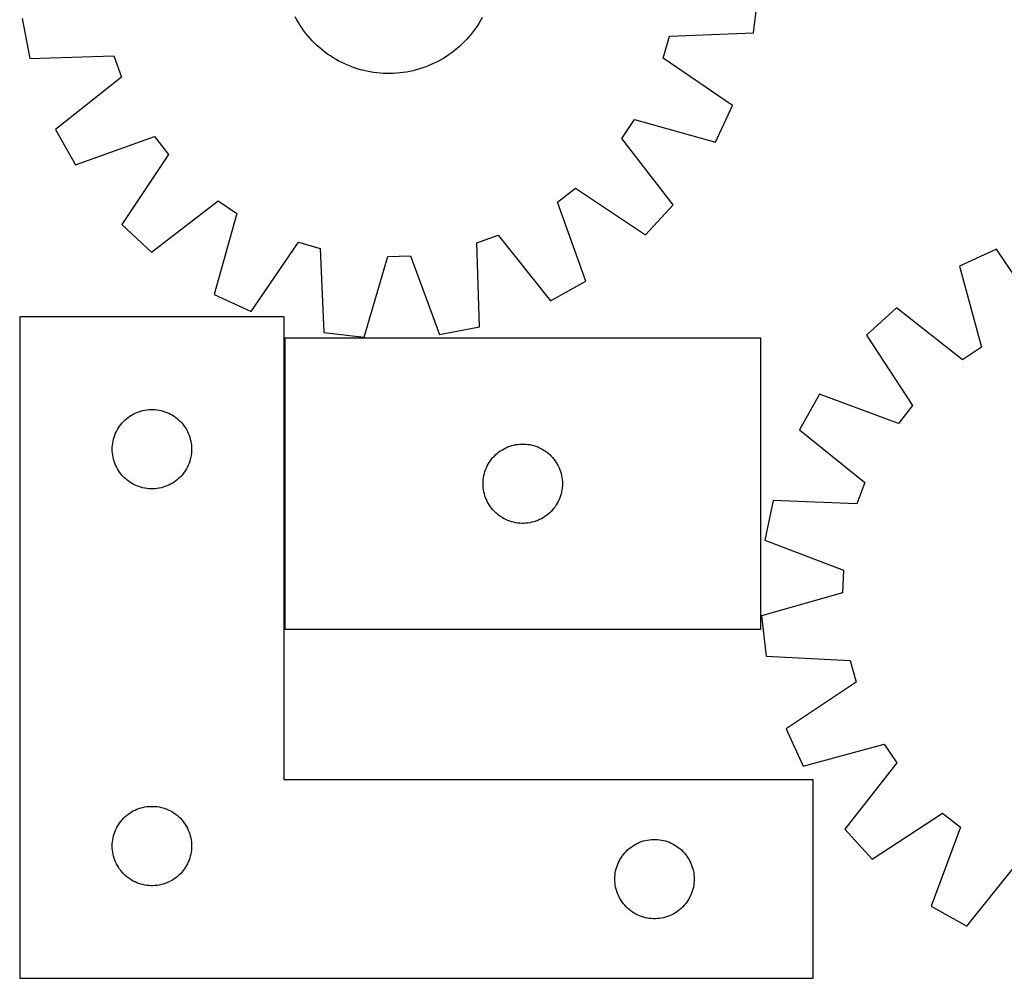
# Model space of a CAD drawing. Header units: millimetres. Extents: x 7 to 1493, y 8 to 2993.
# Tile 5 of 14: x 7 to 379, y 2113 to 2475. Entities that reach past the tile are written whole.
import ezdxf

# ---------------------------------------------------------------- set-up
doc = ezdxf.new("R2010")
doc.units = ezdxf.units.MM
doc.layers.add('COMMON', color=5, linetype='CONTINUOUS', true_color=0x0000ff)
doc.layers.add('CUT', color=7, linetype='CONTINUOUS', true_color=0x000000)

msp = doc.modelspace()

# ---------------------------------------------------------------- linework, layer by layer
at = {"layer": 'COMMON'}
msp.add_line((106.746389, 2355.053529), (106.746389, 2245.053529), dxfattribs=at)
at = {"layer": 'CUT'}
for p, q in [((284.019585, 2470.466454), (285.888601, 2485.738564)), ((7.520368, 2475.906926), (10.462169, 2460.804729)), ((111.377238, 2475.402877), (110.776245, 2476.506424)), ((181.476939, 2476.22604), (180.867212, 2475.127295)), ((112.012597, 2474.318753), (111.377238, 2475.402877)), ((112.681697, 2473.255121), (112.012597, 2474.318753)), ((113.383875, 2472.213031), (112.681697, 2473.255121)), ((114.11844, 2471.193511), (113.383875, 2472.213031)), ((178.835338, 2471.953465), (178.09271, 2470.939803)), ((179.54576, 2472.989953), (178.835338, 2471.953465)), ((180.223274, 2474.048245), (179.54576, 2472.989953)), ((180.867212, 2475.127295), (180.223274, 2474.048245)), ((114.884666, 2470.197567), (114.11844, 2471.193511)), ((115.681798, 2469.226183), (114.884666, 2470.197567)), ((116.509048, 2468.280316), (115.681798, 2469.226183)), ((117.365601, 2467.360901), (116.509048, 2468.280316)), ((175.679071, 2468.045661), (174.815253, 2467.133068)), ((176.513797, 2468.984936), (175.679071, 2468.045661)), ((177.318608, 2469.949968), (176.513797, 2468.984936)), ((178.09271, 2470.939803), (177.318608, 2469.949968)), ((249.921552, 2460.927022), (252.281684, 2469.170149)), ((252.281684, 2469.170149), (284.019585, 2470.466454)), ((118.25061, 2466.468844), (117.365601, 2467.360901)), ((119.163203, 2465.605026), (118.25061, 2466.468844)), ((120.102479, 2464.7703), (119.163203, 2465.605026)), ((121.06751, 2463.965489), (120.102479, 2464.7703)), ((172.057914, 2464.564256), (171.086529, 2463.767124)), ((173.003781, 2465.391506), (172.057914, 2464.564256)), ((173.923196, 2466.248058), (173.003781, 2465.391506)), ((174.815253, 2467.133068), (173.923196, 2466.248058)), ((10.462169, 2460.804729), (42.212442, 2461.750751)), ((42.212442, 2461.750751), (45.148243, 2453.69467)), ((122.057345, 2463.191387), (121.06751, 2463.965489)), ((123.071007, 2462.448759), (122.057345, 2463.191387)), ((124.107495, 2461.738337), (123.071007, 2462.448759)), ((125.165787, 2461.060823), (124.107495, 2461.738337)), ((126.244838, 2460.416884), (125.165787, 2461.060823)), ((166.965343, 2460.895055), (165.881219, 2460.259695)), ((168.028975, 2461.564154), (166.965343, 2460.895055)), ((169.071066, 2462.266333), (168.028975, 2461.564154)), ((170.090586, 2463.000898), (169.071066, 2462.266333)), ((171.086529, 2463.767124), (170.090586, 2463.000898)), ((276.164119, 2443.030028), (249.921552, 2460.927022)), ((127.343582, 2459.807158), (126.244838, 2460.416884)), ((128.460937, 2459.232244), (127.343582, 2459.807158)), ((129.595799, 2458.692711), (128.460937, 2459.232244)), ((130.747048, 2458.189092), (129.595799, 2458.692711)), ((131.913547, 2457.721882), (130.747048, 2458.189092)), ((133.094147, 2457.291543), (131.913547, 2457.721882)), ((134.287682, 2456.898501), (133.094147, 2457.291543)), ((135.492973, 2456.543142), (134.287682, 2456.898501)), ((159.007337, 2457.188777), (157.810723, 2456.805214)), ((160.191313, 2457.609738), (159.007337, 2457.188777)), ((161.361481, 2458.067681), (160.191313, 2457.609738)), ((162.516689, 2458.562154), (161.361481, 2458.067681)), ((163.655794, 2459.092669), (162.516689, 2458.562154)), ((164.777673, 2459.658702), (163.655794, 2459.092669)), ((165.881219, 2460.259695), (164.777673, 2459.658702)), ((45.148243, 2453.69467), (20.233691, 2433.990867)), ((136.708831, 2456.225818), (135.492973, 2456.543142)), ((137.934057, 2455.946841), (136.708831, 2456.225818)), ((139.167442, 2455.706487), (137.934057, 2455.946841)), ((140.407767, 2455.504993), (139.167442, 2455.706487)), ((141.65381, 2455.342559), (140.407767, 2455.504993)), ((142.904339, 2455.219343), (141.65381, 2455.342559)), ((144.158122, 2455.135469), (142.904339, 2455.219343)), ((145.413921, 2455.091018), (144.158122, 2455.135469)), ((146.670497, 2455.086035), (145.413921, 2455.091018)), ((147.926609, 2455.120524), (146.670497, 2455.086035)), ((149.181018, 2455.194451), (147.926609, 2455.120524)), ((150.432485, 2455.307744), (149.181018, 2455.194451)), ((151.679777, 2455.460291), (150.432485, 2455.307744)), ((152.921662, 2455.651941), (151.679777, 2455.460291)), ((154.156913, 2455.882505), (152.921662, 2455.651941)), ((155.384314, 2456.151755), (154.156913, 2455.882505)), ((156.602651, 2456.459426), (155.384314, 2456.151755)), ((157.810723, 2456.805214), (156.602651, 2456.459426)), ((269.667238, 2429.082947), (276.164119, 2443.030028)), ((234.290234, 2430.547279), (239.08212, 2437.657638)), ((239.08212, 2437.657638), (269.667238, 2429.082947)), ((20.233691, 2433.990867), (27.698346, 2420.536891)), ((27.698346, 2420.536891), (57.602312, 2431.247985)), ((57.602312, 2431.247985), (62.883891, 2424.49341)), ((253.717924, 2405.416827), (234.290234, 2430.547279)), ((62.883891, 2424.49341), (45.277554, 2398.054959)), ((210.036111, 2406.48477), (216.790687, 2411.766349)), ((216.790687, 2411.766349), (243.229137, 2394.160012)), ((56.53437, 2387.566173), (81.664822, 2406.993863)), ((81.664822, 2406.993863), (88.775181, 2402.201977)), ((220.747206, 2376.580803), (210.036111, 2406.48477)), ((243.229137, 2394.160012), (253.717924, 2405.416827)), ((88.775181, 2402.201977), (80.200489, 2371.616859)), ((45.277554, 2398.054959), (56.53437, 2387.566173)), ((179.533345, 2391.094899), (187.589426, 2394.030701)), ((187.589426, 2394.030701), (207.293229, 2369.116149)), ((94.147571, 2365.119977), (112.044564, 2391.362545)), ((112.044564, 2391.362545), (120.287692, 2389.002413)), ((180.479367, 2359.344627), (179.533345, 2391.094899)), ((120.287692, 2389.002413), (121.583997, 2357.264512)), ((145.767759, 2385.884136), (154.33676, 2386.186783)), ((154.33676, 2386.186783), (165.377171, 2356.402826)), ((375.986107, 2388.674107), (361.982381, 2382.300238)), ((393.651424, 2362.275029), (375.986107, 2388.674107)), ((136.856106, 2355.395496), (145.767759, 2385.884136)), ((361.982381, 2382.300238), (370.287534, 2351.640831)), ((207.293229, 2369.116149), (220.747206, 2376.580803)), ((80.200489, 2371.616859), (94.147571, 2365.119977)), ((338.176794, 2366.559848), (326.828094, 2356.170549)), ((363.135273, 2346.911716), (338.176794, 2366.559848)), ((106.646389, 2363.110446), (6.646389, 2363.110446)), ((6.646389, 2363.110446), (6.646389, 2113.110446)), ((106.646389, 2188.110446), (106.646389, 2363.110446)), ((121.583997, 2357.264512), (136.856106, 2355.395496)), ((165.377171, 2356.402826), (180.479367, 2359.344627)), ((286.84639, 2355.053529), (106.84639, 2355.053529)), ((106.84639, 2355.053529), (106.84639, 2245.053529)), ((286.84639, 2245.053529), (286.84639, 2355.053529)), ((326.828094, 2356.170549), (344.201041, 2329.578154)), ((370.287534, 2351.640831), (363.135273, 2346.911716)), ((309.051683, 2333.844218), (301.468897, 2320.456466)), ((338.860213, 2322.870328), (309.051683, 2333.844218)), ((49.596738, 2326.350628), (50.287673, 2326.69598)), ((50.287673, 2326.69598), (50.99547, 2327.005306)), ((50.99547, 2327.005306), (51.718253, 2327.277785)), ((51.718253, 2327.277785), (52.454104, 2327.512695)), ((52.454104, 2327.512695), (53.201073, 2327.709412)), ((53.201073, 2327.709412), (53.957177, 2327.867416)), ((53.957177, 2327.867416), (54.720414, 2327.986287)), ((54.720414, 2327.986287), (55.488757, 2328.065709)), ((55.488757, 2328.065709), (56.26017, 2328.105473)), ((56.26017, 2328.105473), (57.032608, 2328.105473)), ((57.032608, 2328.105473), (57.804021, 2328.065709)), ((57.804021, 2328.065709), (58.572364, 2327.986287)), ((58.572364, 2327.986287), (59.3356, 2327.867416)), ((59.3356, 2327.867416), (60.091705, 2327.709412)), ((60.091705, 2327.709412), (60.838673, 2327.512695)), ((60.838673, 2327.512695), (61.574525, 2327.277785)), ((61.574525, 2327.277785), (62.297307, 2327.005306)), ((62.297307, 2327.005306), (63.005105, 2326.69598)), ((63.005105, 2326.69598), (63.69604, 2326.350628)), ((344.201041, 2329.578154), (338.860213, 2322.870328)), ((44.884592, 2322.419589), (45.37941, 2323.012728)), ((45.37941, 2323.012728), (45.904106, 2323.579609)), ((45.904106, 2323.579609), (46.457289, 2324.118727)), ((46.457289, 2324.118727), (47.037491, 2324.628653)), ((47.037491, 2324.628653), (47.643175, 2325.108035)), ((47.643175, 2325.108035), (48.272733, 2325.555602)), ((48.272733, 2325.555602), (48.924497, 2325.970166)), ((48.924497, 2325.970166), (49.596738, 2326.350628)), ((63.69604, 2326.350628), (64.368281, 2325.970166)), ((64.368281, 2325.970166), (65.020045, 2325.555602)), ((65.020045, 2325.555602), (65.649603, 2325.108035)), ((65.649603, 2325.108035), (66.255287, 2324.628653)), ((66.255287, 2324.628653), (66.835489, 2324.118727)), ((66.835489, 2324.118727), (67.388672, 2323.579609)), ((67.388672, 2323.579609), (67.913368, 2323.012728)), ((67.913368, 2323.012728), (68.408186, 2322.419589)), ((42.901635, 2319.117255), (43.229083, 2319.816853)), ((43.229083, 2319.816853), (43.59211, 2320.498667)), ((43.59211, 2320.498667), (43.989755, 2321.160889)), ((43.989755, 2321.160889), (44.420964, 2321.801763)), ((44.420964, 2321.801763), (44.884592, 2322.419589)), ((68.408186, 2322.419589), (68.871814, 2321.801763)), ((68.871814, 2321.801763), (69.303022, 2321.160889)), ((69.303022, 2321.160889), (69.700667, 2320.498667)), ((69.700667, 2320.498667), (70.063695, 2319.816853)), ((70.063695, 2319.816853), (70.391142, 2319.117255)), ((301.468897, 2320.456466), (326.209054, 2300.534132)), ((41.725891, 2314.652761), (41.82507, 2315.418805)), ((41.82507, 2315.418805), (41.963554, 2316.178727)), ((41.963554, 2316.178727), (42.140973, 2316.930513)), ((42.140973, 2316.930513), (42.356858, 2317.672169)), ((42.356858, 2317.672169), (42.610637, 2318.401728)), ((42.610637, 2318.401728), (42.901635, 2319.117255)), ((70.391142, 2319.117255), (70.682141, 2318.401728)), ((70.682141, 2318.401728), (70.93592, 2317.672169)), ((70.93592, 2317.672169), (71.151805, 2316.930513)), ((71.151805, 2316.930513), (71.329224, 2316.178727)), ((71.329224, 2316.178727), (71.467707, 2315.418805)), ((71.467707, 2315.418805), (71.566887, 2314.652761)), ((41.646389, 2313.110446), (41.666278, 2313.882628)), ((41.666278, 2312.338265), (41.646389, 2313.110446)), ((41.666278, 2313.882628), (41.725891, 2314.652761)), ((41.725891, 2311.568132), (41.666278, 2312.338265)), ((71.566887, 2314.652761), (71.6265, 2313.882628)), ((71.6265, 2312.338265), (71.566887, 2311.568132)), ((71.6265, 2313.882628), (71.646389, 2313.110446)), ((71.646389, 2313.110446), (71.6265, 2312.338265)), ((187.237492, 2311.571735), (187.843176, 2312.051117)), ((187.843176, 2312.051117), (188.472734, 2312.498684)), ((188.472734, 2312.498684), (189.124498, 2312.913248)), ((189.124498, 2312.913248), (189.796739, 2313.293711)), ((189.796739, 2313.293711), (190.487674, 2313.639063)), ((190.487674, 2313.639063), (191.195471, 2313.948388)), ((191.195471, 2313.948388), (191.918254, 2314.220867)), ((191.918254, 2314.220867), (192.654105, 2314.455777)), ((192.654105, 2314.455777), (193.401074, 2314.652494)), ((193.401074, 2314.652494), (194.157178, 2314.810498)), ((194.157178, 2314.810498), (194.920415, 2314.929369)), ((194.920415, 2314.929369), (195.688758, 2315.008792)), ((195.688758, 2315.008792), (196.460171, 2315.048556)), ((196.460171, 2315.048556), (197.232609, 2315.048556)), ((197.232609, 2315.048556), (198.004022, 2315.008792)), ((198.004022, 2315.008792), (198.772365, 2314.929369)), ((198.772365, 2314.929369), (199.535601, 2314.810498)), ((199.535601, 2314.810498), (200.291706, 2314.652494)), ((200.291706, 2314.652494), (201.038674, 2314.455777)), ((201.038674, 2314.455777), (201.774526, 2314.220867)), ((201.774526, 2314.220867), (202.497308, 2313.948388)), ((202.497308, 2313.948388), (203.205106, 2313.639063)), ((203.205106, 2313.639063), (203.896041, 2313.293711)), ((203.896041, 2313.293711), (204.568282, 2312.913248)), ((204.568282, 2312.913248), (205.220046, 2312.498684)), ((205.220046, 2312.498684), (205.849604, 2312.051117)), ((205.849604, 2312.051117), (206.455288, 2311.571735)), ((41.82507, 2310.802088), (41.725891, 2311.568132)), ((41.963554, 2310.042165), (41.82507, 2310.802088)), ((42.140973, 2309.29038), (41.963554, 2310.042165)), ((42.356858, 2308.548724), (42.140973, 2309.29038)), ((42.610637, 2307.819165), (42.356858, 2308.548724)), ((70.93592, 2308.548724), (70.682141, 2307.819165)), ((71.151805, 2309.29038), (70.93592, 2308.548724)), ((71.329224, 2310.042165), (71.151805, 2309.29038)), ((71.467707, 2310.802088), (71.329224, 2310.042165)), ((71.566887, 2311.568132), (71.467707, 2310.802088)), ((183.792111, 2307.44175), (184.189756, 2308.103972)), ((184.189756, 2308.103972), (184.620965, 2308.744845)), ((184.620965, 2308.744845), (185.084593, 2309.362671)), ((185.084593, 2309.362671), (185.579411, 2309.955811)), ((185.579411, 2309.955811), (186.104107, 2310.522691)), ((186.104107, 2310.522691), (186.65729, 2311.061809)), ((186.65729, 2311.061809), (187.237492, 2311.571735)), ((206.455288, 2311.571735), (207.03549, 2311.061809)), ((207.03549, 2311.061809), (207.588673, 2310.522691)), ((207.588673, 2310.522691), (208.113369, 2309.955811)), ((208.113369, 2309.955811), (208.608187, 2309.362671)), ((208.608187, 2309.362671), (209.071815, 2308.744845)), ((209.071815, 2308.744845), (209.503023, 2308.103972)), ((209.503023, 2308.103972), (209.900668, 2307.44175)), ((42.901635, 2307.103638), (42.610637, 2307.819165)), ((43.229083, 2306.40404), (42.901635, 2307.103638)), ((43.59211, 2305.722225), (43.229083, 2306.40404)), ((43.989755, 2305.060004), (43.59211, 2305.722225)), ((44.420964, 2304.41913), (43.989755, 2305.060004)), ((44.884592, 2303.801304), (44.420964, 2304.41913)), ((68.871814, 2304.41913), (68.408186, 2303.801304)), ((69.303022, 2305.060004), (68.871814, 2304.41913)), ((69.700667, 2305.722225), (69.303022, 2305.060004)), ((70.063695, 2306.40404), (69.700667, 2305.722225)), ((70.391142, 2307.103638), (70.063695, 2306.40404)), ((70.682141, 2307.819165), (70.391142, 2307.103638)), ((182.340974, 2303.873596), (182.556859, 2304.615251)), ((182.556859, 2304.615251), (182.810638, 2305.34481)), ((182.810638, 2305.34481), (183.101636, 2306.060337)), ((183.101636, 2306.060337), (183.429084, 2306.759936)), ((183.429084, 2306.759936), (183.792111, 2307.44175)), ((209.900668, 2307.44175), (210.263696, 2306.759936)), ((210.263696, 2306.759936), (210.591143, 2306.060337)), ((210.591143, 2306.060337), (210.882142, 2305.34481)), ((210.882142, 2305.34481), (211.135921, 2304.615251)), ((211.135921, 2304.615251), (211.351806, 2303.873596)), ((45.37941, 2303.208165), (44.884592, 2303.801304)), ((45.904106, 2302.641284), (45.37941, 2303.208165)), ((46.457289, 2302.102166), (45.904106, 2302.641284)), ((47.037491, 2301.59224), (46.457289, 2302.102166)), ((47.643175, 2301.112858), (47.037491, 2301.59224)), ((48.272733, 2300.665291), (47.643175, 2301.112858)), ((48.924497, 2300.250727), (48.272733, 2300.665291)), ((65.020045, 2300.665291), (64.368281, 2300.250727)), ((65.649603, 2301.112858), (65.020045, 2300.665291)), ((66.255287, 2301.59224), (65.649603, 2301.112858)), ((66.835489, 2302.102166), (66.255287, 2301.59224)), ((67.388672, 2302.641284), (66.835489, 2302.102166)), ((67.913368, 2303.208165), (67.388672, 2302.641284)), ((68.408186, 2303.801304), (67.913368, 2303.208165)), ((181.84639, 2300.053529), (181.866279, 2300.82571)), ((181.866279, 2300.82571), (181.925892, 2301.595844)), ((181.925892, 2301.595844), (182.025071, 2302.361887)), ((182.025071, 2302.361887), (182.163555, 2303.12181)), ((182.163555, 2303.12181), (182.340974, 2303.873596)), ((211.351806, 2303.873596), (211.529225, 2303.12181)), ((211.529225, 2303.12181), (211.667708, 2302.361887)), ((211.667708, 2302.361887), (211.766888, 2301.595844)), ((211.766888, 2301.595844), (211.826501, 2300.82571)), ((211.826501, 2300.82571), (211.84639, 2300.053529)), ((326.209054, 2300.534132), (323.202457, 2292.504203)), ((49.596738, 2299.870264), (48.924497, 2300.250727)), ((50.287673, 2299.524913), (49.596738, 2299.870264)), ((50.99547, 2299.215587), (50.287673, 2299.524913)), ((51.718253, 2298.943108), (50.99547, 2299.215587)), ((52.454104, 2298.708198), (51.718253, 2298.943108)), ((53.201073, 2298.511481), (52.454104, 2298.708198)), ((53.957177, 2298.353477), (53.201073, 2298.511481)), ((54.720414, 2298.234606), (53.957177, 2298.353477)), ((55.488757, 2298.155184), (54.720414, 2298.234606)), ((56.26017, 2298.115419), (55.488757, 2298.155184)), ((57.032608, 2298.115419), (56.26017, 2298.115419)), ((57.804021, 2298.155184), (57.032608, 2298.115419)), ((58.572364, 2298.234606), (57.804021, 2298.155184)), ((59.3356, 2298.353477), (58.572364, 2298.234606)), ((60.091705, 2298.511481), (59.3356, 2298.353477)), ((60.838673, 2298.708198), (60.091705, 2298.511481)), ((61.574525, 2298.943108), (60.838673, 2298.708198)), ((62.297307, 2299.215587), (61.574525, 2298.943108)), ((63.005105, 2299.524913), (62.297307, 2299.215587)), ((63.69604, 2299.870264), (63.005105, 2299.524913)), ((64.368281, 2300.250727), (63.69604, 2299.870264)), ((181.866279, 2299.281347), (181.84639, 2300.053529)), ((181.925892, 2298.511214), (181.866279, 2299.281347)), ((182.025071, 2297.74517), (181.925892, 2298.511214)), ((182.163555, 2296.985248), (182.025071, 2297.74517)), ((182.340974, 2296.233462), (182.163555, 2296.985248)), ((211.529225, 2296.985248), (211.351806, 2296.233462)), ((211.667708, 2297.74517), (211.529225, 2296.985248)), ((211.766888, 2298.511214), (211.667708, 2297.74517)), ((211.826501, 2299.281347), (211.766888, 2298.511214)), ((211.84639, 2300.053529), (211.826501, 2299.281347)), ((182.556859, 2295.491806), (182.340974, 2296.233462)), ((182.810638, 2294.762247), (182.556859, 2295.491806)), ((183.101636, 2294.04672), (182.810638, 2294.762247)), ((183.429084, 2293.347122), (183.101636, 2294.04672)), ((183.792111, 2292.665308), (183.429084, 2293.347122)), ((210.263696, 2293.347122), (209.900668, 2292.665308)), ((210.591143, 2294.04672), (210.263696, 2293.347122)), ((210.882142, 2294.762247), (210.591143, 2294.04672)), ((211.135921, 2295.491806), (210.882142, 2294.762247)), ((211.351806, 2296.233462), (211.135921, 2295.491806)), ((291.461742, 2293.729651), (288.387127, 2278.653932)), ((323.202457, 2292.504203), (291.461742, 2293.729651)), ((184.189756, 2292.003086), (183.792111, 2292.665308)), ((184.620965, 2291.362212), (184.189756, 2292.003086)), ((185.084593, 2290.744387), (184.620965, 2291.362212)), ((185.579411, 2290.151247), (185.084593, 2290.744387)), ((186.104107, 2289.584366), (185.579411, 2290.151247)), ((186.65729, 2289.045248), (186.104107, 2289.584366)), ((207.588673, 2289.584366), (207.03549, 2289.045248)), ((208.113369, 2290.151247), (207.588673, 2289.584366)), ((208.608187, 2290.744387), (208.113369, 2290.151247)), ((209.071815, 2291.362212), (208.608187, 2290.744387)), ((209.503023, 2292.003086), (209.071815, 2291.362212)), ((209.900668, 2292.665308), (209.503023, 2292.003086)), ((187.237492, 2288.535322), (186.65729, 2289.045248)), ((187.843176, 2288.05594), (187.237492, 2288.535322)), ((188.472734, 2287.608374), (187.843176, 2288.05594)), ((189.124498, 2287.193809), (188.472734, 2287.608374)), ((189.796739, 2286.813347), (189.124498, 2287.193809)), ((190.487674, 2286.467995), (189.796739, 2286.813347)), ((191.195471, 2286.158669), (190.487674, 2286.467995)), ((191.918254, 2285.88619), (191.195471, 2286.158669)), ((192.654105, 2285.651281), (191.918254, 2285.88619)), ((193.401074, 2285.454563), (192.654105, 2285.651281)), ((201.038674, 2285.651281), (200.291706, 2285.454563)), ((201.774526, 2285.88619), (201.038674, 2285.651281)), ((202.497308, 2286.158669), (201.774526, 2285.88619)), ((203.205106, 2286.467995), (202.497308, 2286.158669)), ((203.896041, 2286.813347), (203.205106, 2286.467995)), ((204.568282, 2287.193809), (203.896041, 2286.813347)), ((205.220046, 2287.608374), (204.568282, 2287.193809)), ((205.849604, 2288.05594), (205.220046, 2287.608374)), ((206.455288, 2288.535322), (205.849604, 2288.05594)), ((207.03549, 2289.045248), (206.455288, 2288.535322)), ((194.157178, 2285.296559), (193.401074, 2285.454563)), ((194.920415, 2285.177689), (194.157178, 2285.296559)), ((195.688758, 2285.098266), (194.920415, 2285.177689)), ((196.460171, 2285.058502), (195.688758, 2285.098266)), ((197.232609, 2285.058502), (196.460171, 2285.058502)), ((198.004022, 2285.098266), (197.232609, 2285.058502)), ((198.772365, 2285.177689), (198.004022, 2285.098266)), ((199.535601, 2285.296559), (198.772365, 2285.177689)), ((200.291706, 2285.454563), (199.535601, 2285.296559)), ((288.387127, 2278.653932), (318.072754, 2267.351795)), ((318.072754, 2267.351795), (317.694695, 2258.78579)), ((317.694695, 2258.78579), (287.128796, 2250.142839)), ((287.128796, 2250.142839), (288.863317, 2234.854871)), ((106.84639, 2245.053529), (286.84639, 2245.053529)), ((288.863317, 2234.854871), (320.588578, 2233.279262)), ((320.588578, 2233.279262), (322.876065, 2225.015681)), ((322.876065, 2225.015681), (296.476986, 2207.350364)), ((296.476986, 2207.350364), (302.850855, 2193.346639)), ((302.850855, 2193.346639), (333.510262, 2201.651791)), ((333.510262, 2201.651791), (338.239377, 2194.49953)), ((338.239377, 2194.49953), (318.591245, 2169.541052)), ((306.646389, 2188.110446), (106.646389, 2188.110446)), ((306.646389, 2113.110446), (306.646389, 2188.110446)), ((52.454104, 2177.512695), (53.201073, 2177.709412)), ((53.201073, 2177.709412), (53.957177, 2177.867416)), ((53.957177, 2177.867416), (54.720414, 2177.986287)), ((54.720414, 2177.986287), (55.488757, 2178.065709)), ((55.488757, 2178.065709), (56.26017, 2178.105473)), ((56.26017, 2178.105473), (57.032608, 2178.105473)), ((57.032608, 2178.105473), (57.804021, 2178.065709)), ((57.804021, 2178.065709), (58.572364, 2177.986287)), ((58.572364, 2177.986287), (59.3356, 2177.867416)), ((59.3356, 2177.867416), (60.091705, 2177.709412)), ((60.091705, 2177.709412), (60.838673, 2177.512695)), ((45.904106, 2173.579609), (46.457289, 2174.118727)), ((46.457289, 2174.118727), (47.037491, 2174.628653)), ((47.037491, 2174.628653), (47.643175, 2175.108035)), ((47.643175, 2175.108035), (48.272733, 2175.555602)), ((48.272733, 2175.555602), (48.924497, 2175.970166)), ((48.924497, 2175.970166), (49.596738, 2176.350628)), ((49.596738, 2176.350628), (50.287673, 2176.69598)), ((50.287673, 2176.69598), (50.99547, 2177.005306)), ((50.99547, 2177.005306), (51.718253, 2177.277785)), ((51.718253, 2177.277785), (52.454104, 2177.512695)), ((60.838673, 2177.512695), (61.574525, 2177.277785)), ((61.574525, 2177.277785), (62.297307, 2177.005306)), ((62.297307, 2177.005306), (63.005105, 2176.69598)), ((63.005105, 2176.69598), (63.69604, 2176.350628)), ((63.69604, 2176.350628), (64.368281, 2175.970166)), ((64.368281, 2175.970166), (65.020045, 2175.555602)), ((65.020045, 2175.555602), (65.649603, 2175.108035)), ((65.649603, 2175.108035), (66.255287, 2174.628653)), ((66.255287, 2174.628653), (66.835489, 2174.118727)), ((66.835489, 2174.118727), (67.388672, 2173.579609)), ((328.980544, 2158.192351), (355.572939, 2175.565298)), ((355.572939, 2175.565298), (362.280765, 2170.224471)), ((43.229083, 2169.816853), (43.59211, 2170.498667)), ((43.59211, 2170.498667), (43.989755, 2171.160889)), ((43.989755, 2171.160889), (44.420964, 2171.801763)), ((44.420964, 2171.801763), (44.884592, 2172.419589)), ((44.884592, 2172.419589), (45.37941, 2173.012728)), ((45.37941, 2173.012728), (45.904106, 2173.579609)), ((67.388672, 2173.579609), (67.913368, 2173.012728)), ((67.913368, 2173.012728), (68.408186, 2172.419589)), ((68.408186, 2172.419589), (68.871814, 2171.801763)), ((68.871814, 2171.801763), (69.303022, 2171.160889)), ((69.303022, 2171.160889), (69.700667, 2170.498667)), ((69.700667, 2170.498667), (70.063695, 2169.816853)), ((362.280765, 2170.224471), (351.306875, 2140.41594)), ((41.963554, 2166.178727), (42.140973, 2166.930513)), ((42.140973, 2166.930513), (42.356858, 2167.672169)), ((42.356858, 2167.672169), (42.610637, 2168.401728)), ((42.610637, 2168.401728), (42.901635, 2169.117255)), ((42.901635, 2169.117255), (43.229083, 2169.816853)), ((70.063695, 2169.816853), (70.391142, 2169.117255)), ((70.391142, 2169.117255), (70.682141, 2168.401728)), ((70.682141, 2168.401728), (70.93592, 2167.672169)), ((70.93592, 2167.672169), (71.151805, 2166.930513)), ((71.151805, 2166.930513), (71.329224, 2166.178727)), ((318.591245, 2169.541052), (328.980544, 2158.192351)), ((41.646389, 2163.110446), (41.666278, 2163.882628)), ((41.666278, 2162.338265), (41.646389, 2163.110446)), ((41.666278, 2163.882628), (41.725891, 2164.652761)), ((41.725891, 2164.652761), (41.82507, 2165.418805)), ((41.82507, 2165.418805), (41.963554, 2166.178727)), ((71.329224, 2166.178727), (71.467707, 2165.418805)), ((71.467707, 2165.418805), (71.566887, 2164.652761)), ((71.566887, 2164.652761), (71.6265, 2163.882628)), ((71.6265, 2163.882628), (71.646389, 2163.110446)), ((71.646389, 2163.110446), (71.6265, 2162.338265)), ((237.643175, 2162.608035), (238.272733, 2163.055602)), ((238.272733, 2163.055602), (238.924497, 2163.470166)), ((238.924497, 2163.470166), (239.596738, 2163.850628)), ((239.596738, 2163.850628), (240.287673, 2164.19598)), ((240.287673, 2164.19598), (240.99547, 2164.505306)), ((240.99547, 2164.505306), (241.718253, 2164.777785)), ((241.718253, 2164.777785), (242.454104, 2165.012695)), ((242.454104, 2165.012695), (243.201073, 2165.209412)), ((243.201073, 2165.209412), (243.957177, 2165.367416)), ((243.957177, 2165.367416), (244.720414, 2165.486287)), ((244.720414, 2165.486287), (245.488757, 2165.565709)), ((245.488757, 2165.565709), (246.26017, 2165.605473)), ((246.26017, 2165.605473), (247.032608, 2165.605473)), ((247.032608, 2165.605473), (247.804021, 2165.565709)), ((247.804021, 2165.565709), (248.572364, 2165.486287)), ((248.572364, 2165.486287), (249.3356, 2165.367416)), ((249.3356, 2165.367416), (250.091705, 2165.209412)), ((250.091705, 2165.209412), (250.838673, 2165.012695)), ((250.838673, 2165.012695), (251.574525, 2164.777785)), ((251.574525, 2164.777785), (252.297307, 2164.505306)), ((252.297307, 2164.505306), (253.005105, 2164.19598)), ((253.005105, 2164.19598), (253.69604, 2163.850628)), ((253.69604, 2163.850628), (254.368281, 2163.470166)), ((254.368281, 2163.470166), (255.020045, 2163.055602)), ((255.020045, 2163.055602), (255.649603, 2162.608035)), ((41.725891, 2161.568132), (41.666278, 2162.338265)), ((41.82507, 2160.802088), (41.725891, 2161.568132)), ((41.963554, 2160.042165), (41.82507, 2160.802088)), ((42.140973, 2159.29038), (41.963554, 2160.042165)), ((42.356858, 2158.548724), (42.140973, 2159.29038)), ((71.151805, 2159.29038), (70.93592, 2158.548724)), ((71.329224, 2160.042165), (71.151805, 2159.29038)), ((71.467707, 2160.802088), (71.329224, 2160.042165)), ((71.566887, 2161.568132), (71.467707, 2160.802088)), ((71.6265, 2162.338265), (71.566887, 2161.568132)), ((233.989755, 2158.660889), (234.420964, 2159.301763)), ((234.420964, 2159.301763), (234.884592, 2159.919589)), ((234.884592, 2159.919589), (235.37941, 2160.512728)), ((235.37941, 2160.512728), (235.904106, 2161.079609)), ((235.904106, 2161.079609), (236.457289, 2161.618727)), ((236.457289, 2161.618727), (237.037491, 2162.128653)), ((237.037491, 2162.128653), (237.643175, 2162.608035)), ((255.649603, 2162.608035), (256.255287, 2162.128653)), ((256.255287, 2162.128653), (256.835489, 2161.618727)), ((256.835489, 2161.618727), (257.388672, 2161.079609)), ((257.388672, 2161.079609), (257.913368, 2160.512728)), ((257.913368, 2160.512728), (258.408186, 2159.919589)), ((258.408186, 2159.919589), (258.871814, 2159.301763)), ((258.871814, 2159.301763), (259.303022, 2158.660889)), ((42.610637, 2157.819165), (42.356858, 2158.548724)), ((42.901635, 2157.103638), (42.610637, 2157.819165)), ((43.229083, 2156.40404), (42.901635, 2157.103638)), ((43.59211, 2155.722225), (43.229083, 2156.40404)), ((43.989755, 2155.060004), (43.59211, 2155.722225)), ((69.700667, 2155.722225), (69.303022, 2155.060004)), ((70.063695, 2156.40404), (69.700667, 2155.722225)), ((70.391142, 2157.103638), (70.063695, 2156.40404)), ((70.682141, 2157.819165), (70.391142, 2157.103638)), ((70.93592, 2158.548724), (70.682141, 2157.819165)), ((232.356858, 2155.172169), (232.610637, 2155.901728)), ((232.610637, 2155.901728), (232.901635, 2156.617255)), ((232.901635, 2156.617255), (233.229083, 2157.316853)), ((233.229083, 2157.316853), (233.59211, 2157.998667)), ((233.59211, 2157.998667), (233.989755, 2158.660889)), ((259.303022, 2158.660889), (259.700667, 2157.998667)), ((259.700667, 2157.998667), (260.063695, 2157.316853)), ((260.063695, 2157.316853), (260.391142, 2156.617255)), ((260.391142, 2156.617255), (260.682141, 2155.901728)), ((260.682141, 2155.901728), (260.93592, 2155.172169)), ((364.694627, 2132.833154), (384.616962, 2157.573311)), ((44.420964, 2154.41913), (43.989755, 2155.060004)), ((44.884592, 2153.801304), (44.420964, 2154.41913)), ((45.37941, 2153.208165), (44.884592, 2153.801304)), ((45.904106, 2152.641284), (45.37941, 2153.208165)), ((46.457289, 2152.102166), (45.904106, 2152.641284)), ((47.037491, 2151.59224), (46.457289, 2152.102166)), ((66.835489, 2152.102166), (66.255287, 2151.59224)), ((67.388672, 2152.641284), (66.835489, 2152.102166)), ((67.913368, 2153.208165), (67.388672, 2152.641284)), ((68.408186, 2153.801304), (67.913368, 2153.208165)), ((68.871814, 2154.41913), (68.408186, 2153.801304)), ((69.303022, 2155.060004), (68.871814, 2154.41913)), ((231.666278, 2151.382628), (231.725891, 2152.152761)), ((231.725891, 2152.152761), (231.82507, 2152.918805)), ((231.82507, 2152.918805), (231.963554, 2153.678727)), ((231.963554, 2153.678727), (232.140973, 2154.430513)), ((232.140973, 2154.430513), (232.356858, 2155.172169)), ((260.93592, 2155.172169), (261.151805, 2154.430513)), ((261.151805, 2154.430513), (261.329224, 2153.678727)), ((261.329224, 2153.678727), (261.467707, 2152.918805)), ((261.467707, 2152.918805), (261.566887, 2152.152761)), ((261.566887, 2152.152761), (261.6265, 2151.382628)), ((47.643175, 2151.112858), (47.037491, 2151.59224)), ((48.272733, 2150.665291), (47.643175, 2151.112858)), ((48.924497, 2150.250727), (48.272733, 2150.665291)), ((49.596738, 2149.870264), (48.924497, 2150.250727)), ((50.287673, 2149.524913), (49.596738, 2149.870264)), ((50.99547, 2149.215587), (50.287673, 2149.524913)), ((51.718253, 2148.943108), (50.99547, 2149.215587)), ((52.454104, 2148.708198), (51.718253, 2148.943108)), ((53.201073, 2148.511481), (52.454104, 2148.708198)), ((53.957177, 2148.353477), (53.201073, 2148.511481)), ((54.720414, 2148.234606), (53.957177, 2148.353477)), ((55.488757, 2148.155184), (54.720414, 2148.234606)), ((56.26017, 2148.115419), (55.488757, 2148.155184)), ((57.032608, 2148.115419), (56.26017, 2148.115419)), ((57.804021, 2148.155184), (57.032608, 2148.115419)), ((58.572364, 2148.234606), (57.804021, 2148.155184)), ((59.3356, 2148.353477), (58.572364, 2148.234606)), ((60.091705, 2148.511481), (59.3356, 2148.353477)), ((60.838673, 2148.708198), (60.091705, 2148.511481)), ((61.574525, 2148.943108), (60.838673, 2148.708198)), ((62.297307, 2149.215587), (61.574525, 2148.943108)), ((63.005105, 2149.524913), (62.297307, 2149.215587)), ((63.69604, 2149.870264), (63.005105, 2149.524913)), ((64.368281, 2150.250727), (63.69604, 2149.870264)), ((65.020045, 2150.665291), (64.368281, 2150.250727)), ((65.649603, 2151.112858), (65.020045, 2150.665291)), ((66.255287, 2151.59224), (65.649603, 2151.112858)), ((231.646389, 2150.610446), (231.666278, 2151.382628)), ((231.666278, 2149.838265), (231.646389, 2150.610446)), ((231.725891, 2149.068132), (231.666278, 2149.838265)), ((231.82507, 2148.302088), (231.725891, 2149.068132)), ((231.963554, 2147.542165), (231.82507, 2148.302088)), ((261.467707, 2148.302088), (261.329224, 2147.542165)), ((261.566887, 2149.068132), (261.467707, 2148.302088)), ((261.6265, 2149.838265), (261.566887, 2149.068132)), ((261.6265, 2151.382628), (261.646389, 2150.610446)), ((261.646389, 2150.610446), (261.6265, 2149.838265)), ((232.140973, 2146.79038), (231.963554, 2147.542165)), ((232.356858, 2146.048724), (232.140973, 2146.79038)), ((232.610637, 2145.319165), (232.356858, 2146.048724)), ((232.901635, 2144.603638), (232.610637, 2145.319165)), ((233.229083, 2143.90404), (232.901635, 2144.603638)), ((260.391142, 2144.603638), (260.063695, 2143.90404)), ((260.682141, 2145.319165), (260.391142, 2144.603638)), ((260.93592, 2146.048724), (260.682141, 2145.319165)), ((261.151805, 2146.79038), (260.93592, 2146.048724)), ((261.329224, 2147.542165), (261.151805, 2146.79038)), ((233.59211, 2143.222225), (233.229083, 2143.90404)), ((233.989755, 2142.560004), (233.59211, 2143.222225)), ((234.420964, 2141.91913), (233.989755, 2142.560004)), ((234.884592, 2141.301304), (234.420964, 2141.91913)), ((235.37941, 2140.708165), (234.884592, 2141.301304)), ((235.904106, 2140.141284), (235.37941, 2140.708165)), ((257.913368, 2140.708165), (257.388672, 2140.141284)), ((258.408186, 2141.301304), (257.913368, 2140.708165)), ((258.871814, 2141.91913), (258.408186, 2141.301304)), ((259.303022, 2142.560004), (258.871814, 2141.91913)), ((259.700667, 2143.222225), (259.303022, 2142.560004)), ((260.063695, 2143.90404), (259.700667, 2143.222225)), ((236.457289, 2139.602166), (235.904106, 2140.141284)), ((237.037491, 2139.09224), (236.457289, 2139.602166)), ((237.643175, 2138.612858), (237.037491, 2139.09224)), ((238.272733, 2138.165291), (237.643175, 2138.612858)), ((238.924497, 2137.750727), (238.272733, 2138.165291)), ((239.596738, 2137.370264), (238.924497, 2137.750727)), ((240.287673, 2137.024913), (239.596738, 2137.370264)), ((240.99547, 2136.715587), (240.287673, 2137.024913)), ((253.005105, 2137.024913), (252.297307, 2136.715587)), ((253.69604, 2137.370264), (253.005105, 2137.024913)), ((254.368281, 2137.750727), (253.69604, 2137.370264)), ((255.020045, 2138.165291), (254.368281, 2137.750727)), ((255.649603, 2138.612858), (255.020045, 2138.165291)), ((256.255287, 2139.09224), (255.649603, 2138.612858)), ((256.835489, 2139.602166), (256.255287, 2139.09224)), ((257.388672, 2140.141284), (256.835489, 2139.602166)), ((351.306875, 2140.41594), (364.694627, 2132.833154)), ((241.718253, 2136.443108), (240.99547, 2136.715587)), ((242.454104, 2136.208198), (241.718253, 2136.443108)), ((243.201073, 2136.011481), (242.454104, 2136.208198)), ((243.957177, 2135.853477), (243.201073, 2136.011481)), ((244.720414, 2135.734606), (243.957177, 2135.853477)), ((245.488757, 2135.655184), (244.720414, 2135.734606)), ((246.26017, 2135.615419), (245.488757, 2135.655184)), ((247.032608, 2135.615419), (246.26017, 2135.615419)), ((247.804021, 2135.655184), (247.032608, 2135.615419)), ((248.572364, 2135.734606), (247.804021, 2135.655184)), ((249.3356, 2135.853477), (248.572364, 2135.734606)), ((250.091705, 2136.011481), (249.3356, 2135.853477)), ((250.838673, 2136.208198), (250.091705, 2136.011481)), ((251.574525, 2136.443108), (250.838673, 2136.208198)), ((252.297307, 2136.715587), (251.574525, 2136.443108)), ((6.646389, 2113.110446), (306.646389, 2113.110446))]:
    msp.add_line(p, q, dxfattribs=at)

doc.saveas('drawing.dxf')
